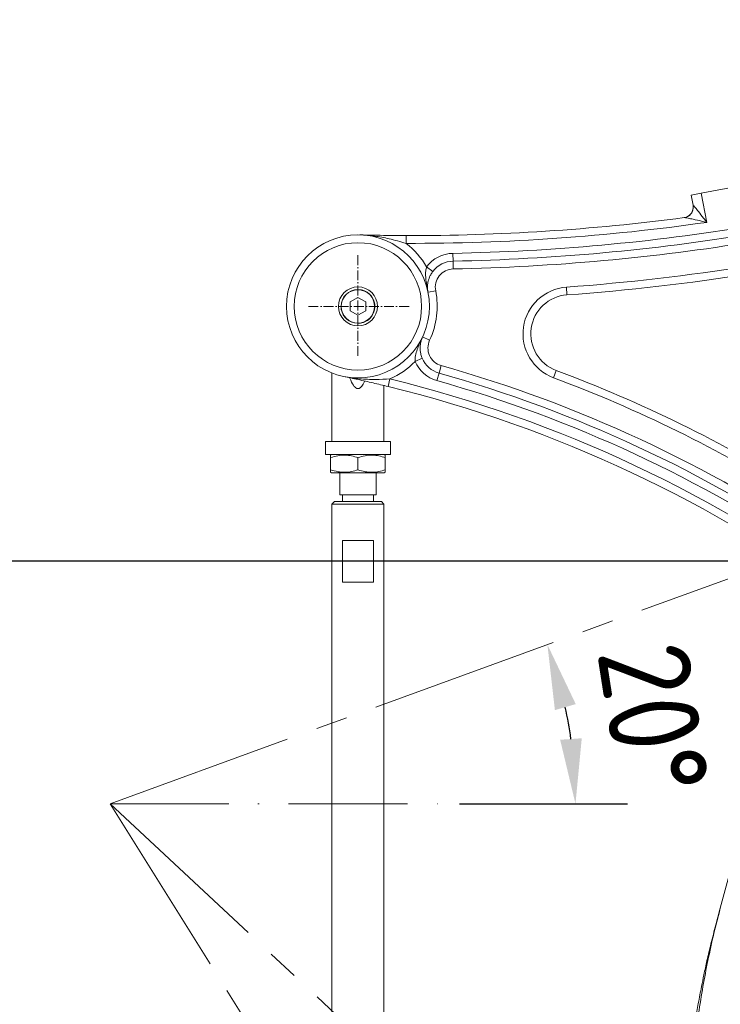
# Model space of a CAD drawing. Header units: millimetres. Extents: x -46 to 5160, y -5105 to -1541.
# Tile 22 of 104: x 601 to 870, y -2672 to -2294. Entities that reach past the tile are written whole.
import ezdxf

# ---------------------------------------------------------------- set-up
doc = ezdxf.new("R2010")
doc.units = ezdxf.units.MM
doc.header["$LTSCALE"] = 0.3175
doc.linetypes.add('ACAD_ISO10W100', pattern=[18, 12, -3, 0, -3])
doc.linetypes.add('CENTER2', pattern=[28.574999, 19.049999, -3.175, 3.175, -3.175])
for name, color, linetype, lineweight in [('1轮廓实线层', 7, 'Continuous', 18), ('7标注层', 4, 'Continuous', 13), ('中心线', 4, 'ACAD_ISO10W100', 20), ('细点划线', 6, 'CENTER2', 18)]:
    doc.layers.add(name, color=color, linetype=linetype, lineweight=lineweight)
doc.styles.add('标准汉字', font='gbenor.shx', dxfattribs={"bigfont": 'gbcbig.shx'})
doc.dimstyles.new('M1：10', dxfattribs={"dimscale": 10, "dimtxt": 3.5, "dimasz": 2.5, "dimexe": 2, "dimexo": 0, "dimgap": 1.5, "dimtad": 1, "dimdec": 4, "dimdsep": 46, "dimtxsty": '标准汉字', "dimcen": 5, "dimdle": 5, "dimclrd": 1, "dimclre": 1, "dimclrt": 256, "dimadec": 4, "dimazin": 2, "dimtfac": 1, "dimtdec": 4, "dimtmove": 0, "dimatfit": 3, "dimfxl": 1, "dimtolj": 1, "dimarcsym": 0})

# ---------------------------------------------------------------- blocks, each defined once
blk = doc.blocks.new('A$C60CB0801')
at = {"layer": '中心线'}
for p, q in [((0, 19.65), (0, -19.65)), ((19.65, 0), (-19.65, 0))]:
    blk.add_line(p, q, dxfattribs=at)
blk = doc.blocks.new('*D6')
at = {"layer": '7标注层', "color": 1, "lineweight": -2, "ltscale": 12, "transparency": 16777216}
for p, q in [((872.99, -2502.07), (405.91, -2502.07)), ((425.91, -2527.07), (425.91, -3091.07)), ((883.28, -3116.07), (405.91, -3116.07))]:
    blk.add_line(p, q, dxfattribs=at)
at = {"layer": '7标注层', "color": 1, "transparency": 16777216}
for points in [[(430.08, -2527.07), (421.74, -2527.07), (425.91, -2502.07)], [(421.74, -3091.07), (430.08, -3091.07), (425.91, -3116.07)]]:
    blk.add_solid(points, dxfattribs=at)
at = {"layer": 'Defpoints', "color": 0, "transparency": 16777216}
for p in [(872.99, -2502.07), (425.91, -3116.07), (883.28, -3116.07)]:
    blk.add_point(p, dxfattribs=at)
at = {"layer": '7标注层', "transparency": 16777216, "insert": (393.41, -2809.07), "char_height": 35, "attachment_point": 5, "rotation": 90, "style": '标准汉字'}
blk.add_mtext('\\A1;614', dxfattribs=at)
blk = doc.blocks.new('*D7')
at = {"layer": '7标注层', "color": 1, "lineweight": -2, "ltscale": 12, "transparency": 16777216}
for p, q in [((377.67, -2497.33), (377.67, -2241.72)), ((960.65, -2413.51), (960.65, -2241.72)), ((402.67, -2261.72), (935.65, -2261.72))]:
    blk.add_line(p, q, dxfattribs=at)
at = {"layer": '7标注层', "color": 1, "transparency": 16777216}
for points in [[(402.67, -2257.55), (402.67, -2265.89), (377.67, -2261.72)], [(935.65, -2265.89), (935.65, -2257.55), (960.65, -2261.72)]]:
    blk.add_solid(points, dxfattribs=at)
at = {"layer": 'Defpoints', "color": 0, "transparency": 16777216}
for p in [(960.65, -2261.72), (960.65, -2413.51), (377.67, -2497.33)]:
    blk.add_point(p, dxfattribs=at)
at = {"layer": '7标注层', "transparency": 16777216, "insert": (669.16, -2229.22), "char_height": 35, "attachment_point": 5, "style": '标准汉字'}
blk.add_mtext('\\A1;583', dxfattribs=at)
blk = doc.blocks.new('*D11')
at = {"layer": '7标注层', "color": 1, "lineweight": -2, "ltscale": 12, "transparency": 16777216}
blk.add_line((769.76, -2595.36), (834.33, -2595.36), dxfattribs=at)
blk.add_arc((635.28, -2595.36), 179.05, 8.0066, 11.9934, dxfattribs=at)
at = {"layer": '7标注层', "color": 1, "transparency": 16777216}
for points in [[(814.43, -2557.01), (806.41, -2559.31), (803.53, -2534.13)], [(808.43, -2570.72), (816.74, -2570.13), (814.33, -2595.36)]]:
    blk.add_solid(points, dxfattribs=at)
at = {"layer": 'Defpoints', "color": 0, "transparency": 16777216}
for p in [(1212.25, -2385.36), (809.5, -2554.07), (635.28, -2595.36), (635.28, -2595.36), (769.76, -2595.36)]:
    blk.add_point(p, dxfattribs=at)
at = {"layer": '7标注层', "transparency": 16777216, "insert": (844.3, -2562.79), "char_height": 35, "attachment_point": 5, "rotation": 278.8586, "style": '标准汉字'}
blk.add_mtext('\\A1;20%%d', dxfattribs=at)
blk = doc.blocks.new('*D15')
at = {"layer": '7标注层', "color": 1, "lineweight": -2, "ltscale": 12, "transparency": 16777216}
blk.add_arc((960.65, -3116.07), 402.44, 93.5599, 118.4401, dxfattribs=at)
at = {"layer": '7标注层', "color": 1, "transparency": 16777216}
for points in [[(935.79, -2718.57), (935.53, -2710.24), (960.65, -2713.63)], [(766.9, -2758.6), (771.09, -2765.8), (747.39, -2774.78)]]:
    blk.add_solid(points, dxfattribs=at)
at = {"layer": 'Defpoints', "color": 0, "transparency": 16777216}
for p in [(960.65, -2413.51), (635.28, -2595.36), (886.16, -2720.58), (960.65, -3116.07), (960.65, -3228.32)]:
    blk.add_point(p, dxfattribs=at)
at = {"layer": '7标注层', "transparency": 16777216, "insert": (816.47, -2705.72), "char_height": 35, "attachment_point": 5, "rotation": 19.3597, "style": '标准汉字'}
blk.add_mtext('\\A1;32%%d', dxfattribs=at)

msp = doc.modelspace()

# ---------------------------------------------------------------- linework, layer by layer
at = {"layer": '1轮廓实线层', "linetype": 'Continuous', "ltscale": 12}
for p, q in [((878.4314, -2357.5308), (862.71559, -2360.53299)), ((858.78663, -2361.28353), (862.71559, -2360.53299)), ((859.53958, -2365.22503), (858.78663, -2361.28353)), ((862.71559, -2360.53299), (864.86196, -2371.76882)), ((859.53958, -2365.22503), (859.57107, -2365.22267)), ((856.19757, -2369.93278), (856.13495, -2369.94106)), ((749.16208, -2376.84099), (749.15418, -2379.84098)), ((767.21578, -2386.68679), (767.15673, -2383.68737)), ((767.21578, -2386.68679), (767.27484, -2389.68621)), ((759.44719, -2390.63906), (757.05756, -2388.82533)), ((757.60939, -2398.65871), (760.55037, -2398.06656)), ((810.83685, -2396.68264), (811.05425, -2399.67475)), ((730.65043, -2400.65683), (727.67996, -2402.37183)), ((727.67996, -2402.37183), (727.67996, -2405.80183)), ((733.62089, -2402.37183), (730.65043, -2400.65683)), ((733.62089, -2405.80183), (733.62089, -2402.37183)), ((727.67996, -2405.80183), (730.65043, -2407.51683)), ((730.65043, -2407.51683), (733.62089, -2405.80183)), ((755.51754, -2415.82892), (758.23032, -2417.10987)), ((755.3761, -2424.05524), (752.62089, -2425.24218)), ((720.65043, -2429.70421), (720.65043, -2456.08683)), ((761.84458, -2429.723), (761.02992, -2432.61027)), ((761.84458, -2429.723), (762.65924, -2426.83573)), ((805.84825, -2431.49943), (806.89708, -2428.68874)), ((742.2553, -2434.90255), (742.96873, -2431.98861)), ((730.23077, -2435.60289), (731.07008, -2435.60289)), ((740.65043, -2456.08683), (740.65043, -2434.5147)), ((718.15043, -2456.08683), (718.15043, -2461.08683)), ((743.15043, -2456.08683), (718.15043, -2456.08683)), ((743.15043, -2461.08683), (743.15043, -2456.08683)), ((718.15043, -2461.08683), (743.15043, -2461.08683)), ((720.52543, -2461.08683), (720.15043, -2461.30334)), ((720.15043, -2461.24344), (720.15043, -2462.24116)), ((720.15043, -2462.24116), (720.15043, -2466.9325)), ((730.65043, -2466.9325), (730.65043, -2462.24116)), ((741.15043, -2461.30334), (740.77543, -2461.08683)), ((741.15043, -2461.3367), (741.15043, -2462.24116)), ((741.15043, -2462.24116), (741.15043, -2466.9325)), ((720.15043, -2466.9325), (720.15043, -2467.93022)), ((720.15043, -2467.87032), (720.52543, -2468.08683)), ((720.52543, -2468.08683), (730.65043, -2468.08683)), ((723.65043, -2468.08683), (723.65043, -2476.58683)), ((730.65043, -2468.08683), (740.77543, -2468.08683)), ((737.65043, -2476.58683), (737.65043, -2468.08683)), ((740.77543, -2468.08683), (741.15043, -2467.87032)), ((741.15043, -2466.9325), (741.15043, -2467.83696)), ((721.65043, -2479.08683), (720.65043, -2480.08683)), ((721.65043, -2479.08683), (739.65043, -2479.08683)), ((723.65043, -2476.58683), (730.65043, -2476.58683)), ((724.65043, -2476.58683), (724.65043, -2479.08683)), ((730.65043, -2476.58683), (737.65043, -2476.58683)), ((736.65043, -2479.08683), (736.65043, -2476.58683)), ((740.65043, -2480.08683), (739.65043, -2479.08683)), ((720.65043, -2480.08683), (720.65043, -2942.08683)), ((740.65043, -2480.08683), (720.65043, -2480.08683)), ((740.65043, -2942.08683), (740.65043, -2480.08683)), ((724.65043, -2494.08683), (736.65043, -2494.08683)), ((724.65043, -2510.08683), (724.65043, -2494.08683)), ((736.65043, -2494.08683), (736.65043, -2510.08683)), ((736.65043, -2510.08683), (724.65043, -2510.08683)), ((870.03914, -2635.45607), (875.33222, -2615.70204)), ((870.03914, -2635.45607), (868.32711, -2641.84545))]:
    msp.add_line(p, q, dxfattribs=at)
for radius in [27.5, 24.5, 7.5, 6.5, 6.4]:
    msp.add_circle((730.65043, -2404.08683), radius, dxfattribs=at)
at = {"layer": '1轮廓实线层', "linetype": 'Continuous', "lineweight": 0, "ltscale": 12}
for centre, radius, start, end in [((855.61062, -2365.97557), 4, 277.5320817, 10.814892), ((855.63994, -2365.9781), 4.00306, 302.5754145, 10.8777098), ((855.67955, -2366.02329), 3.94366, 277.5478073, 302.4438201), ((751.2699, -1576.84376), 803, 269.84903851, 278.13231638), ((751.2699, -1576.84376), 800, 269.84903851, 277.5366055), ((751.2699, -1576.84376), 807, 271.12801363, 279.2823811), ((751.2699, -1576.84376), 810, 271.12801363, 279.28805841), ((730.65043, -2404.08683), 30.5, 30.0249512, 52.650151), ((751.2699, -1576.84376), 813, 271.12801363, 279.29369381), ((767.41265, -2396.68485), 13, 91.1280136, 142.8014514), ((767.41265, -2396.68485), 10, 91.1280136, 142.8014514), ((751.2699, -1576.84376), 822, 274.1556317, 279.07768665), ((767.41265, -2396.68485), 7, 91.1280136, 191.384141), ((751.2699, -1576.84376), 825, 274.1556317, 279.07768665), ((730.65043, -2404.08683), 6.5, 180, 56.8423804), ((730.65043, -2404.08683), 6.5, 56.8423804, 90), ((730.65043, -2404.08683), 30.5, 334.7236228, 11.384141), ((812.14124, -2414.63531), 18, 94.1556317, 249.5365222), ((812.14124, -2414.63531), 15, 94.1556317, 249.5365222), ((764.56013, -2420.09877), 7, 154.7236228, 254.2432011), ((730.65043, -2404.08683), 30.5, 293.8208745, 316.0828126), ((764.56013, -2420.09877), 13, 203.3063124, 254.2432011), ((764.56013, -2420.09877), 10, 203.3063124, 254.2432011), ((623.35171, -2920.55874), 510, 55.9188226, 74.2432011), ((623.35171, -2920.55874), 513, 55.9188226, 74.2432011), ((623.35171, -2920.55874), 525, 58.1212758, 69.5365222), ((623.35171, -2920.55874), 503, 53.469375, 76.2428447), ((623.35171, -2920.55874), 507, 55.9188226, 74.2432011), ((623.35171, -2920.55874), 522, 58.1212758, 69.5365222), ((623.35171, -2920.55874), 500, 53.469375, 76.2428447)]:
    msp.add_arc(centre, radius, start, end, dxfattribs=at)
at = {"layer": '1轮廓实线层', "linetype": 'Continuous', "ltscale": 12}
for centre, major_axis, ratio, start_param, end_param in [((730.65043, -2354.68461), (0, 80.98962), 0.123472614, 2.826778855, 3.099614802), ((730.65043, -2354.68461), (0, 80.98962), 0.123472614, 3.183570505, 3.401515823), ((730.65043, -2397.3854), (0, 38.25119), 0.261429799, 3.099614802, 3.183570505)]:
    msp.add_ellipse(centre, major_axis=major_axis, ratio=ratio, start_param=start_param, end_param=end_param, dxfattribs=at)
for points, knots in [([(859.57107, -2365.22267), (859.60981, -2365.2405), (859.67641, -2365.27115), (859.96083, -2365.56105), (860.57989, -2366.2861), (861.84593, -2367.87866), (863.34762, -2369.81285), (864.43881, -2371.22265), (864.85851, -2371.76437), (864.86196, -2371.76882)], [0, 0, 0, 0, 18155.801090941, 31214.144284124, 66750.598691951, 129289.924095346, 227110.020149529, 287701.982880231, 288204.186091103, 288204.186091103, 288204.186091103, 288204.186091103]), ([(864.86196, -2371.76882), (864.85608, -2371.76748), (864.17779, -2371.61266), (862.41147, -2371.20838), (859.97741, -2370.6532), (857.91527, -2370.20159), (856.89852, -2370.00618), (856.4088, -2369.93329), (856.27787, -2369.93297), (856.19757, -2369.93278)], [0, 0, 0, 0, 534.439050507, 61650.102699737, 160543.628010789, 223678.771596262, 258984.00350093, 270258.757983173, 288143.574935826, 288143.574935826, 288143.574935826, 288143.574935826]), ([(749.15418, -2379.84098), (748.06785, -2379.52332), (745.88596, -2378.88531), (741.85835, -2377.86607), (737.02705, -2376.95395), (733.25088, -2376.64351), (731.34636, -2376.59564), (731.33567, -2376.59537)], [0, 0, 0, 0, 38898.279829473, 78127.78461792, 144158.586579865, 210876.82364759, 211253.710615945, 211253.710615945, 211253.710615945, 211253.710615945]), ([(731.33567, -2376.59537), (731.34481, -2376.5956), (733.06053, -2376.63834), (736.48893, -2376.71294), (741.16764, -2376.78391), (745.42271, -2376.82598), (747.90666, -2376.83595), (749.16208, -2376.84099)], [0, 0, 0, 0, 342.194771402, 64222.247472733, 128334.669865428, 169362.031181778, 211286.971914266, 211286.971914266, 211286.971914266, 211286.971914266]), ([(757.60939, -2398.65871), (757.60813, -2398.65245), (757.51314, -2398.18051), (757.14226, -2396.26612), (756.71584, -2393.56359), (756.57335, -2390.70066), (756.922, -2389.35033), (757.05756, -2388.82533)], [0, 0, 0, 0, 414.097615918, 31218.317646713, 126374.557641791, 178030.642848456, 210889.88775499, 210889.88775499, 210889.88775499, 210889.88775499]), ([(759.44719, -2390.63906), (759.15318, -2391.0629), (758.78692, -2391.59088), (758.12829, -2392.86893), (757.63279, -2394.31286), (757.38632, -2396.09447), (757.41724, -2397.48863), (757.54364, -2398.33156), (757.6087, -2398.65529), (757.60939, -2398.65871)], [0, 0, 0, 0, 41809.178291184, 52082.245185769, 124672.536840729, 186086.977322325, 248950.372070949, 288367.541014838, 288788.517295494, 288788.517295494, 288788.517295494, 288788.517295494]), ([(752.62089, -2425.24218), (752.61535, -2424.69998), (752.60111, -2423.30544), (753.42681, -2420.56047), (754.48962, -2418.03937), (755.30929, -2416.27003), (755.51481, -2415.83469), (755.51754, -2415.82892)], [0, 0, 0, 0, 32813.038818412, 84396.486153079, 179418.919128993, 210179.822811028, 210593.338130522, 210593.338130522, 210593.338130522, 210593.338130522]), ([(755.51754, -2415.82892), (755.51605, -2415.83207), (755.37516, -2416.13071), (755.05258, -2416.9142), (754.68379, -2418.2562), (754.49714, -2420.04731), (754.63113, -2421.5739), (754.96368, -2422.97274), (755.19245, -2423.57321), (755.3761, -2424.05524)], [0, 0, 0, 0, 420.377193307, 39781.45195934, 101910.666190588, 163891.520746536, 236378.509884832, 246636.957280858, 288386.637349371, 288386.637349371, 288386.637349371, 288386.637349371]), ([(725.05666, -2431.0119), (725.06705, -2431.01406), (727.09451, -2431.43484), (731.22041, -2432.02862), (737.18788, -2432.23188), (741.14574, -2432.06533), (742.96873, -2431.98861)], [0, 0, 0, 0, 318.813252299, 62196.502897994, 124846.453589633, 178343.484720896, 178343.484720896, 178343.484720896, 178343.484720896]), ([(742.2553, -2434.90255), (741.2854, -2434.66689), (739.32439, -2434.19042), (735.40932, -2433.27064), (730.63117, -2432.19172), (726.93307, -2431.40177), (725.06549, -2431.01374), (725.05666, -2431.0119)], [0, 0, 0, 0, 33544.192931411, 67821.510411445, 138592.280210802, 210243.787653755, 210584.4185763, 210584.4185763, 210584.4185763, 210584.4185763]), ([(720.15043, -2462.24116), (721.06178, -2461.97028), (722.90426, -2461.42264), (725.63408, -2461.22234), (728.24353, -2461.51641), (729.84324, -2461.9981), (730.65043, -2462.24116)], [0, 0, 0, 0, 47114.625095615, 95251.000719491, 136271.495274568, 178050.64881728, 178050.64881728, 178050.64881728, 178050.64881728]), ([(730.65043, -2462.24116), (731.56178, -2461.97028), (733.40426, -2461.42264), (736.13408, -2461.22234), (738.74353, -2461.51641), (740.34324, -2461.9981), (741.15043, -2462.24116)], [0, 0, 0, 0, 47096.809472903, 95214.983119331, 136219.96568593, 177983.320324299, 177983.320324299, 177983.320324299, 177983.320324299]), ([(720.15043, -2466.9325), (721.06178, -2467.20338), (722.90426, -2467.75102), (725.63408, -2467.95132), (728.24353, -2467.65725), (729.84324, -2467.17555), (730.65043, -2466.9325)], [0, 0, 0, 0, 47097.064811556, 95215.499334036, 136220.704847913, 177984.286575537, 177984.286575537, 177984.286575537, 177984.286575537]), ([(730.65043, -2466.9325), (731.56178, -2467.20338), (733.40426, -2467.75102), (736.13408, -2467.95132), (738.74353, -2467.65725), (740.34324, -2467.17555), (741.15043, -2466.9325)], [0, 0, 0, 0, 47079.247878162, 95179.479080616, 136169.172226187, 177916.954689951, 177916.954689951, 177916.954689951, 177916.954689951]), ([(857.87602, -2729.66926), (857.88125, -2727.21204), (857.89107, -2722.59906), (858.06351, -2716.13443), (858.29705, -2710.5661), (858.61154, -2704.99654), (859.06968, -2698.62268), (859.73959, -2691.34696), (860.61801, -2683.61994), (861.77368, -2675.08106), (863.29443, -2665.6583), (865.25811, -2655.42396), (867.46918, -2645.37664), (869.19392, -2638.7188), (870.03914, -2635.45607)], [0, 0, 0, 0, 37048.363173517, 69551.235837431, 97508.569212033, 121092.105190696, 153679.246258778, 193886.075219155, 231295.999213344, 270993.303680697, 323888.933536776, 375311.954952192, 428277.76824858, 479178.263542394, 479178.263542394, 479178.263542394, 479178.263542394]), ([(855.85311, -2737.21893), (855.87296, -2733.73931), (855.91354, -2726.6263), (856.3709, -2716.01477), (857.12955, -2705.27089), (858.19975, -2694.65624), (859.38103, -2685.60416), (860.53112, -2678.11352), (861.58046, -2671.96026), (862.6578, -2666.24843), (863.77705, -2660.77199), (864.97494, -2655.30755), (866.48512, -2648.88625), (867.68436, -2644.30228), (868.32711, -2641.84545)], [0, 0, 0, 0, 51875.771907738, 106043.97351342, 158321.180235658, 212441.923869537, 265078.65362084, 294406.975191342, 325427.470842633, 358140.150603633, 381064.128172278, 408763.688917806, 441544.292181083, 479405.875950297, 479405.875950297, 479405.875950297, 479405.875950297])]:
    msp.add_open_spline(points, degree=3, knots=knots, dxfattribs=at)
at = {"layer": '中心线', "ltscale": 12}
msp.add_line((635.28, -2595.36489), (769.76275, -2595.36489), dxfattribs=at)
at = {"layer": '细点划线', "color": 2, "ltscale": 12}
for q in [(1212.25127, -2385.36452), (960.65043, -3116.06642), (1084.33117, -3014.11188)]:
    msp.add_line((635.28, -2595.36489), q, dxfattribs=at)

# ---------------------------------------------------------------- block references
at = {"layer": '7标注层', "ltscale": 12}
msp.add_blockref('A$C60CB0801', (730.65043, -2404.08683), dxfattribs=at)

# ---------------------------------------------------------------- dimensions: what is measured, and where the dimension line sits
dim = msp.add_linear_dim(base=(960.65043, -2261.72116), p1=(377.66831, -2497.33082), p2=(960.65043, -2413.50594), dimstyle='M1：10', override={"dimdec": 1, "dimsah": 1, "dimtzin": 8}, dxfattribs=at)
dim.commit()
dim.dimension.update_dxf_attribs({"geometry": '*D7', "text_midpoint": (669.15937, -2229.22116)})
for base, line1, line2, picture, middle in [((809.50214, -2554.07348), ((635.28, -2595.36489), (769.76275, -2595.36489)), ((635.28, -2595.36489), (1212.25127, -2385.36452)), '*D11', (812.19259, -2567.79192)), ((886.1615, -2720.58389), ((635.28, -2595.36489), (960.65043, -3116.06642)), ((960.65043, -2413.50594), (960.65043, -3228.31525)), '*D15', (827.24345, -2736.38549))]:
    dim = msp.add_angular_dim_2l(base=base, line1=line1, line2=line2, dimstyle='M1：10', override={"dimtad": 1, "dimtih": 0, "dimtoh": 0, "dimsah": 1, "dimtzin": 8}, dxfattribs=at)
    dim.commit()
    dim.dimension.update_dxf_attribs({"geometry": picture, "text_midpoint": middle, "dimtype": 162})
dim = msp.add_linear_dim(base=(425.90951, -3116.06642), p1=(872.98608, -2502.06642), p2=(883.27696, -3116.06642), angle=270, dimstyle='M1：10', override={"dimsah": 1, "dimtzin": 8}, dxfattribs=at)
dim.commit()
dim.dimension.update_dxf_attribs({"geometry": '*D6', "text_midpoint": (393.40951, -2809.06642)})

doc.saveas('drawing.dxf')
